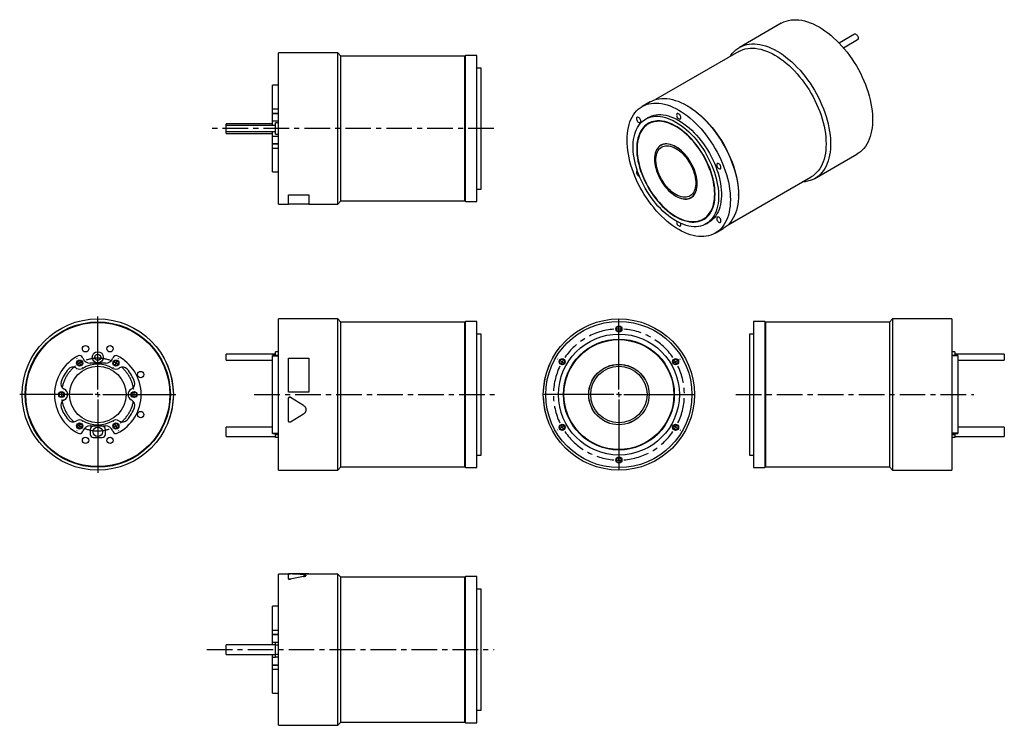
# Model space of a CAD drawing. Extents: x 107 to 1085, y 76 to 776.
import ezdxf

# ---------------------------------------------------------------- set-up
doc = ezdxf.new("R2010")
doc.units = 0
doc.header["$LTSCALE"] = 2
doc.header["$MEASUREMENT"] = 0
doc.linetypes.add('CENTERX2', pattern=[20.32, 12.7, -2.54, 2.54, -2.54])
doc.layers.get('0').update_dxf_attribs({"linetype": 'CONTINUOUS'})

# ---------------------------------------------------------------- blocks, each defined once
blk = doc.blocks.new('SW_CENTERMARKSYMBOL_0')
at = {"color": 0, "linetype": 'Continuous'}
for p, q in [((0, 5), (0, 77.5)), ((-5, 0), (-77.5, 0)), ((0, 0), (-2.5, 0)), ((0, 0), (0, 2.5)), ((0, 0), (0, -2.5)), ((0, 0), (2.5, 0)), ((5, 0), (77.5, 0)), ((0, -5), (0, -77.5))]:
    blk.add_line(p, q, dxfattribs=at)
blk = doc.blocks.new('SW_CENTERMARKSYMBOL_2')
at = {"color": 6, "linetype": 'Continuous'}
for p, q in [((-2.5, 4.33), (-2.75, 4.76)), ((0, 0), (-1.25, 2.17)), ((0, 0), (1.25, -2.17)), ((36, 0), (34.75, -2.17)), ((36, 0), (37.25, 2.17)), ((38.5, 4.33), (38.75, 4.76)), ((2.5, -4.33), (2.75, -4.76)), ((33.5, -4.33), (33.25, -4.76)), ((-23, -31.18), (-23.5, -31.18)), ((-18, -31.18), (-20.5, -31.18)), ((-18, -31.18), (-15.5, -31.18)), ((-13, -31.18), (-12.5, -31.18)), ((49, -31.18), (48.5, -31.18)), ((54, -31.18), (51.5, -31.18)), ((54, -31.18), (56.5, -31.18)), ((59, -31.18), (59.5, -31.18)), ((2.5, -58.02), (2.75, -57.59)), ((33.5, -58.02), (33.25, -57.59)), ((-2.5, -66.68), (-2.75, -67.12)), ((0, -62.35), (-1.25, -64.52)), ((0, -62.35), (1.25, -60.19)), ((36, -62.35), (34.75, -60.19)), ((36, -62.35), (37.25, -64.52)), ((38.5, -66.68), (38.75, -67.12))]:
    blk.add_line(p, q, dxfattribs=at)
for start, end in [(120, 123.97887), (116.02113, 120), (60, 63.97887), (56.02113, 60), (176.02113, 180), (0, 3.97887), (180, 183.97887), (356.02113, 0), (236.02113, 240), (240, 243.97887), (296.02113, 300), (300, 303.97887)]:
    blk.add_arc((18, -31.18), 36, start, end, dxfattribs=at)
at = {"color": 6, "linetype": 'CENTERX2'}
for start, end in [(67.95775, 112.04225), (127.95775, 172.04225), (7.95775, 52.04225), (187.95775, 232.04225), (307.95775, 352.04225), (247.95775, 292.04225)]:
    blk.add_arc((18, -31.18), 36, start, end, dxfattribs=at)
blk = doc.blocks.new('SW_CENTERMARKSYMBOL_4')
at = {"color": 6, "linetype": 'Continuous'}
for p, q in [((0, 5), (0, 5.5)), ((0, 0), (0, 2.5)), ((0, 0), (0, -2.5)), ((0, -5), (0, -5.5)), ((-60.62, -30), (-61.05, -29.75)), ((-56.29, -32.5), (-58.46, -31.25)), ((-56.29, -32.5), (-54.13, -33.75)), ((-51.96, -35), (-51.53, -35.25)), ((51.96, -35), (51.53, -35.25)), ((56.29, -32.5), (54.13, -33.75)), ((56.29, -32.5), (58.46, -31.25)), ((60.62, -30), (61.05, -29.75)), ((-56.29, -97.5), (-58.46, -98.75)), ((-56.29, -97.5), (-54.13, -96.25)), ((-51.96, -95), (-51.53, -94.75)), ((51.96, -95), (51.53, -94.75)), ((56.29, -97.5), (54.13, -96.25)), ((56.29, -97.5), (58.46, -98.75)), ((-60.62, -100), (-61.05, -100.25)), ((60.62, -100), (61.05, -100.25)), ((0, -125), (0, -124.5)), ((0, -130), (0, -127.5)), ((0, -130), (0, -132.5)), ((0, -135), (0, -135.5))]:
    blk.add_line(p, q, dxfattribs=at)
for start, end in [(90, 92.20368), (87.79632, 90), (150, 152.20368), (147.79632, 150), (30, 32.20368), (27.79632, 30), (207.79632, 210), (210, 212.20368), (327.79632, 330), (330, 332.20368), (267.79632, 270), (270, 272.20368)]:
    blk.add_arc((0, -65), 65, start, end, dxfattribs=at)
at = {"color": 6, "linetype": 'CENTERX2'}
for start, end in [(94.40737, 145.59263), (34.40737, 85.59263), (154.40737, 205.59263), (334.40737, 25.59263), (214.40737, 265.59263), (274.40737, 325.59263)]:
    blk.add_arc((0, -65), 65, start, end, dxfattribs=at)
blk = doc.blocks.new('SW_CENTERMARKSYMBOL_5')
at = {"color": 0, "linetype": 'Continuous'}
for p, q in [((0, 5), (0, 75)), ((-5, 0), (-75, 0)), ((0, 0), (-2.5, 0)), ((0, 0), (0, 2.5)), ((0, 0), (0, -2.5)), ((0, 0), (2.5, 0)), ((5, 0), (75, 0)), ((0, -5), (0, -75))]:
    blk.add_line(p, q, dxfattribs=at)

msp = doc.modelspace()

# ---------------------------------------------------------------- linework, layer by layer
at = {"color": 7, "linetype": 'Continuous'}
for p, q in [((863.25, 772.22), (821.68, 748.22)), ((936.02, 761.3), (920.72, 752.47)), ((924.84, 747.92), (939.02, 756.11)), ((423.07, 742.79), (364.27, 742.79)), ((364.27, 667.79), (364.27, 742.79)), ((426.27, 739.59), (423.07, 742.79)), ((423.07, 667.79), (423.07, 742.79)), ((821.01, 744.14), (738.57, 696.55)), ((549.27, 739.59), (426.27, 739.59)), ((426.27, 667.79), (426.27, 739.59)), ((549.97, 740.29), (549.27, 739.59)), ((549.27, 667.79), (549.27, 739.59)), ((561.27, 740.29), (549.97, 740.29)), ((549.97, 667.79), (549.97, 740.29)), ((561.27, 667.79), (561.27, 740.29)), ((565.27, 727.79), (561.27, 727.79)), ((565.27, 667.79), (565.27, 727.79)), ((364.27, 710.79), (358.27, 710.79)), ((358.27, 687.18), (358.27, 710.79)), ((733.19, 694.25), (725.2, 689.64)), ((358.27, 687.18), (364.27, 687.18)), ((358.27, 683.06), (358.27, 687.18)), ((769.95, 690.37), (769.45, 690.66)), ((358.27, 683.06), (364.27, 683.06)), ((358.27, 682.68), (358.27, 683.06)), ((358.27, 682.68), (364.27, 682.68)), ((358.27, 675.29), (358.27, 682.68)), ((358.27, 675.29), (364.27, 675.29)), ((358.27, 670.79), (358.27, 675.29)), ((731.45, 678.81), (728.63, 677.18)), ((358.27, 672.54), (312.27, 672.54)), ((312.27, 670.79), (312.27, 672.54)), ((361.27, 670.79), (312.27, 670.79)), ((312.27, 667.79), (312.27, 670.79)), ((312.27, 664.79), (312.27, 667.79)), ((312.27, 664.79), (361.27, 664.79)), ((312.27, 663.04), (312.27, 664.79)), ((358.27, 660.3), (358.27, 664.79)), ((364.27, 673.29), (361.27, 673.29)), ((361.27, 667.79), (361.27, 673.29)), ((361.27, 662.29), (361.27, 667.79)), ((364.27, 592.79), (364.27, 667.79)), ((423.07, 592.79), (423.07, 667.79)), ((426.27, 595.99), (426.27, 667.79)), ((549.27, 595.99), (549.27, 667.79)), ((549.97, 595.29), (549.97, 667.79)), ((561.27, 595.29), (561.27, 667.79)), ((565.27, 607.79), (565.27, 667.79)), ((732.08, 672.82), (731.38, 672.42)), ((312.27, 663.04), (358.27, 663.04)), ((358.27, 660.3), (364.27, 660.3)), ((358.27, 652.91), (358.27, 660.3)), ((361.27, 662.29), (364.27, 662.29)), ((358.27, 652.91), (364.27, 652.91)), ((358.27, 652.53), (358.27, 652.91)), ((358.27, 652.53), (364.27, 652.53)), ((358.27, 648.4), (358.27, 652.53)), ((358.27, 648.4), (364.27, 648.4)), ((358.27, 624.79), (358.27, 648.4)), ((744.38, 651.52), (743.67, 651.11)), ((745.1, 651.9), (744.38, 651.52)), ((896.67, 618.31), (938.25, 642.31)), ((358.27, 624.79), (364.27, 624.79)), ((810.36, 572.18), (892.81, 619.78)), ((561.27, 607.79), (565.27, 607.79)), ((374.27, 602), (394.27, 602)), ((374.27, 602), (374.27, 601.91)), ((374.27, 601.91), (394.27, 601.91)), ((374.27, 592.73), (374.27, 601.91)), ((394.27, 602), (394.27, 601.91)), ((394.27, 601.91), (394.27, 592.73)), ((773.57, 599.32), (774.28, 599.73)), ((820.71, 601.87), (820.71, 602.44)), ((364.27, 592.79), (374.27, 592.79)), ((394.27, 592.73), (374.27, 592.73)), ((394.27, 592.79), (423.07, 592.79)), ((423.07, 592.79), (426.27, 595.99)), ((426.27, 595.99), (549.27, 595.99)), ((549.27, 595.99), (549.97, 595.29)), ((549.97, 595.29), (561.27, 595.29)), ((785.87, 578.02), (786.58, 578.43)), ((788.62, 573.25), (791.45, 574.89)), ((797.7, 564.06), (805.69, 568.67)), ((423.07, 479.02), (364.27, 479.02)), ((364.27, 329.02), (364.27, 479.02)), ((426.27, 475.82), (423.07, 479.02)), ((423.07, 329.02), (423.07, 479.02)), ((973.75, 479.02), (970.55, 475.82)), ((1032.55, 479.02), (973.75, 479.02)), ((973.75, 479.02), (973.75, 329.02)), ((1032.55, 479.02), (1032.55, 329.02)), ((549.27, 475.82), (426.27, 475.82)), ((426.27, 332.22), (426.27, 475.82)), ((549.97, 476.52), (549.27, 475.82)), ((549.27, 332.22), (549.27, 475.82)), ((561.27, 476.52), (549.97, 476.52)), ((549.97, 331.52), (549.97, 476.52)), ((561.27, 331.52), (561.27, 476.52)), ((846.85, 476.52), (835.55, 476.52)), ((835.55, 476.52), (835.55, 331.52)), ((847.55, 475.82), (846.85, 476.52)), ((846.85, 476.52), (846.85, 331.52)), ((970.55, 475.82), (847.55, 475.82)), ((847.55, 475.82), (847.55, 332.22)), ((970.55, 475.82), (970.55, 332.22)), ((565.27, 464.02), (561.27, 464.02)), ((565.27, 344.02), (565.27, 464.02)), ((835.55, 464.02), (831.55, 464.02)), ((831.55, 464.02), (831.55, 344.02)), ((170.09, 439.96), (169.71, 440.87)), ((200.24, 440.87), (199.86, 439.96)), ((250.77, 440.02), (250.86, 440.07)), ((361.27, 444.02), (312.27, 444.02)), ((312.27, 438.02), (312.27, 444.02)), ((364.27, 442.72), (358.27, 442.72)), ((358.27, 442.4), (358.27, 442.72)), ((358.27, 442.4), (364.27, 442.4)), ((358.27, 365.64), (358.27, 442.4)), ((364.27, 446.52), (361.27, 446.52)), ((361.27, 442.72), (361.27, 446.52)), ((374.27, 406.53), (374.27, 440.07)), ((374.27, 440.07), (394.27, 440.07)), ((394.27, 440.07), (394.27, 406.53)), ((636.3, 440.02), (636.22, 440.07)), ((1035.55, 446.52), (1032.55, 446.52)), ((1038.55, 442.72), (1032.55, 442.72)), ((1038.55, 442.4), (1032.55, 442.4)), ((1035.55, 446.52), (1035.55, 442.72)), ((1084.55, 444.02), (1035.55, 444.02)), ((1038.55, 442.72), (1038.55, 442.4)), ((1038.55, 442.4), (1038.55, 365.64)), ((1084.55, 444.02), (1084.55, 438.02)), ((163.97, 430), (163.31, 430.38)), ((192.47, 435.02), (177.48, 435.02)), ((206.63, 430.38), (205.97, 430)), ((312.27, 438.02), (358.27, 438.02)), ((1038.55, 438.02), (1084.55, 438.02)), ((151.31, 409.6), (151.97, 409.22)), ((217.97, 409.22), (218.63, 409.6)), ((259.93, 406.52), (260.03, 406.53)), ((394.27, 406.53), (374.27, 406.53)), ((374.27, 406.52), (374.27, 406.53)), ((394.27, 406.52), (374.27, 406.52)), ((376.09, 401.34), (389.04, 393.35)), ((376.09, 401.34), (376.09, 401.34)), ((376.09, 401.34), (389.04, 393.36)), ((394.27, 406.52), (394.27, 406.53)), ((627.14, 406.52), (627.04, 406.53)), ((627.15, 401.34), (627.05, 401.34)), ((151.97, 398.83), (151.31, 398.44)), ((218.63, 398.44), (217.97, 398.83)), ((259.88, 400.32), (259.98, 400.32)), ((374.27, 377.69), (374.27, 400.32)), ((374.27, 400.32), (374.27, 400.32)), ((389.04, 393.36), (389.04, 393.35)), ((389.04, 384.65), (376.09, 376.66)), ((629.64, 384.68), (629.54, 384.65)), ((163.31, 377.66), (163.97, 378.04)), ((177.48, 373.02), (192.47, 373.02)), ((189.47, 372.52), (180.47, 372.52)), ((205.97, 378.04), (206.63, 377.66)), ((255.21, 377.72), (255.3, 377.69)), ((358.27, 371.77), (312.27, 371.77)), ((312.27, 362.27), (312.27, 371.77)), ((632.25, 376.7), (632.16, 376.66)), ((1084.55, 371.77), (1038.55, 371.77)), ((1084.55, 371.77), (1084.55, 362.27)), ((169.71, 367.17), (170.09, 368.08)), ((177.47, 369.52), (177.47, 364.52)), ((180.47, 361.52), (189.47, 361.52)), ((192.47, 364.52), (192.47, 369.52)), ((199.86, 368.08), (200.24, 367.17)), ((312.27, 362.27), (361.27, 362.27)), ((358.27, 365.64), (364.27, 365.64)), ((358.27, 365.32), (358.27, 365.64)), ((358.27, 365.32), (364.27, 365.32)), ((361.27, 364.52), (361.27, 365.32)), ((361.27, 364.52), (364.27, 364.52)), ((361.27, 361.52), (361.27, 364.52)), ((364.27, 361.52), (361.27, 361.52)), ((1038.55, 365.64), (1032.55, 365.64)), ((1032.55, 365.32), (1038.55, 365.32)), ((1032.55, 364.52), (1035.55, 364.52)), ((1035.55, 361.52), (1032.55, 361.52)), ((1035.55, 365.32), (1035.55, 364.52)), ((1035.55, 364.52), (1035.55, 361.52)), ((1035.55, 362.27), (1084.55, 362.27)), ((1038.55, 365.64), (1038.55, 365.32)), ((561.27, 344.02), (565.27, 344.02)), ((831.55, 344.02), (835.55, 344.02)), ((423.07, 329.02), (426.27, 332.22)), ((426.27, 332.22), (549.27, 332.22)), ((549.27, 332.22), (549.97, 331.52)), ((846.85, 331.52), (847.55, 332.22)), ((847.55, 332.22), (970.55, 332.22)), ((970.55, 332.22), (973.75, 329.02)), ((364.27, 329.02), (423.07, 329.02)), ((549.97, 331.52), (561.27, 331.52)), ((835.55, 331.52), (846.85, 331.52)), ((973.75, 329.02), (1032.55, 329.02)), ((374.27, 226.04), (364.27, 226.04)), ((364.27, 76.04), (364.27, 226.04)), ((394.27, 226.1), (374.27, 226.1)), ((374.27, 221.37), (374.27, 226.05)), ((423.07, 226.04), (378.03, 226.04)), ((394.27, 226.04), (394.27, 226.1)), ((426.27, 222.84), (423.07, 226.04)), ((423.07, 76.04), (423.07, 226.04)), ((374.27, 221.28), (374.27, 221.37)), ((376.09, 220.89), (376.09, 220.98)), ((389.04, 223.51), (389.04, 223.6)), ((549.27, 222.84), (426.27, 222.84)), ((426.27, 79.24), (426.27, 222.84)), ((549.97, 223.54), (549.27, 222.84)), ((549.27, 79.24), (549.27, 222.84)), ((561.27, 223.54), (549.97, 223.54)), ((549.97, 78.54), (549.97, 223.54)), ((561.27, 78.54), (561.27, 223.54)), ((565.27, 211.04), (561.27, 211.04)), ((565.27, 91.04), (565.27, 211.04)), ((364.27, 194.04), (358.27, 194.04)), ((358.27, 170.43), (358.27, 194.04)), ((358.27, 170.43), (364.27, 170.43)), ((358.27, 166.31), (358.27, 170.43)), ((358.27, 166.31), (364.27, 166.31)), ((358.27, 165.93), (358.27, 166.31)), ((358.27, 165.93), (364.27, 165.93)), ((358.27, 158.54), (358.27, 165.93)), ((358.27, 155.79), (358.27, 158.54)), ((361.27, 158.54), (364.27, 158.54)), ((361.27, 155.54), (361.27, 158.54)), ((361.27, 155.79), (312.27, 155.79)), ((312.27, 146.29), (312.27, 155.79)), ((364.27, 155.54), (361.27, 155.54)), ((361.27, 146.54), (361.27, 155.54)), ((312.27, 146.29), (361.27, 146.29)), ((358.27, 143.55), (358.27, 146.29)), ((358.27, 136.16), (358.27, 143.55)), ((361.27, 146.54), (364.27, 146.54)), ((361.27, 143.54), (361.27, 146.54)), ((364.27, 143.54), (361.27, 143.54)), ((358.27, 136.16), (364.27, 136.16)), ((358.27, 135.78), (358.27, 136.16)), ((358.27, 135.78), (364.27, 135.78)), ((358.27, 131.65), (358.27, 135.78)), ((358.27, 131.65), (364.27, 131.65)), ((358.27, 108.04), (358.27, 131.65)), ((358.27, 108.04), (364.27, 108.04)), ((561.27, 91.04), (565.27, 91.04)), ((423.07, 76.04), (426.27, 79.24)), ((426.27, 79.24), (549.27, 79.24)), ((549.27, 79.24), (549.97, 78.54)), ((549.97, 78.54), (561.27, 78.54)), ((364.27, 76.04), (423.07, 76.04))]:
    msp.add_line(p, q, dxfattribs=at)
at = {"color": 6, "linetype": 'CENTERX2'}
for p, q in [((577.99, 667.79), (294.48, 667.79)), ((340.31, 404.02), (578.68, 404.02)), ((818.19, 404.02), (1054.3, 404.02)), ((293.11, 151.04), (578.24, 151.04))]:
    msp.add_line(p, q, dxfattribs=at)
at = {"color": 8, "linetype": 'Continuous'}
for p, q in [((358.27, 158.54), (361.27, 158.54)), ((358.27, 143.55), (361.27, 143.55))]:
    msp.add_line(p, q, dxfattribs=at)
at = {"color": 7, "linetype": 'Continuous'}
for points in [[(863.25, 772.22), (863.77, 772.51), (865.92, 773.55), (868.18, 774.4), (870.53, 775.04), (872.98, 775.47), (875.51, 775.7), (878.12, 775.72), (880.79, 775.53), (883.53, 775.13), (886.32, 774.53), (889.15, 773.72), (892.02, 772.71), (894.92, 771.5), (897.83, 770.1), (900.75, 768.51)], [(900.75, 768.51), (903.67, 766.73), (906.59, 764.77), (909.48, 762.63), (912.35, 760.33), (915.18, 757.87), (917.97, 755.25), (920.71, 752.48), (923.38, 749.58), (925.99, 746.55), (928.52, 743.41), (930.97, 740.15), (933.33, 736.79), (935.58, 733.34), (937.73, 729.81), (939.77, 726.22), (941.69, 722.57), (943.48, 718.87), (945.15, 715.13), (946.68, 711.37), (948.07, 707.6), (949.32, 703.83), (950.42, 700.07), (951.37, 696.33), (952.16, 692.62), (952.8, 688.96), (953.28, 685.35), (953.6, 681.81), (953.76, 678.35), (953.76, 674.97), (953.6, 671.7), (953.28, 668.53), (952.8, 665.48), (952.16, 662.55), (951.37, 659.77), (950.42, 657.12), (949.32, 654.63), (948.07, 652.3), (946.68, 650.13), (945.15, 648.14), (943.48, 646.33), (941.69, 644.7), (939.77, 643.26), (938.25, 642.31)], [(937.52, 761.15), (938.12, 760.71), (938.67, 760.1), (939.12, 759.38), (939.45, 758.61), (939.62, 757.84), (939.62, 757.14), (939.45, 756.57), (939.12, 756.17), (939.02, 756.11)], [(812.44, 739.19), (813.25, 740.4), (814.78, 742.39), (816.44, 744.2), (818.24, 745.83), (820.16, 747.27), (822.19, 748.51), (824.34, 749.55), (826.6, 750.4), (828.96, 751.03), (831.4, 751.47), (833.93, 751.69), (836.54, 751.71), (839.22, 751.52), (841.95, 751.13), (844.74, 750.52), (847.58, 749.72), (850.44, 748.71), (853.34, 747.5), (856.25, 746.1), (859.17, 744.5)], [(821.01, 744.14), (823.08, 745.2), (825.26, 746.07), (827.53, 746.73), (829.9, 747.19), (832.35, 747.45), (834.88, 747.5), (837.48, 747.34), (840.14, 746.98), (842.86, 746.41), (845.61, 745.64), (848.41, 744.67), (851.23, 743.5), (854.06, 742.14), (856.91, 740.58)], [(859.17, 744.5), (862.1, 742.72), (865.01, 740.76), (867.9, 738.63), (870.77, 736.33), (873.6, 733.86), (876.39, 731.25), (879.13, 728.48), (881.81, 725.58), (884.41, 722.55), (886.95, 719.4), (889.39, 716.14), (891.75, 712.79), (894, 709.34), (896.15, 705.81), (898.19, 702.22), (900.11, 698.56), (901.91, 694.86), (903.57, 691.13), (905.1, 687.37), (906.49, 683.6), (907.74, 679.83), (908.84, 676.07), (909.79, 672.33), (910.58, 668.62), (911.22, 664.96), (911.7, 661.35), (912.03, 657.81), (912.19, 654.35), (912.19, 650.97), (912.03, 647.7), (911.7, 644.53), (911.22, 641.48), (910.58, 638.55), (909.79, 635.76), (908.84, 633.12), (907.74, 630.63), (906.49, 628.29), (905.1, 626.13), (903.57, 624.14), (901.91, 622.33), (900.11, 620.7), (898.19, 619.26), (896.15, 618.02), (894, 616.97), (891.75, 616.13), (889.39, 615.49), (886.95, 615.06), (884.41, 614.83), (884.23, 614.82)], [(856.91, 740.58), (859.76, 738.85), (862.6, 736.93), (865.42, 734.85), (868.21, 732.59), (870.97, 730.18), (873.68, 727.61), (876.34, 724.91), (878.94, 722.06), (881.47, 719.09), (883.92, 716.01), (886.29, 712.81), (888.57, 709.52), (890.74, 706.14), (892.81, 702.69), (894.77, 699.17), (896.6, 695.6), (898.32, 691.98), (899.9, 688.33), (901.35, 684.66), (902.65, 680.99), (903.82, 677.32), (904.83, 673.66), (905.7, 670.02), (906.41, 666.43), (906.96, 662.88), (907.36, 659.4), (907.6, 655.98), (907.68, 652.65), (907.6, 649.41), (907.36, 646.27), (906.96, 643.24), (906.41, 640.34), (905.7, 637.56), (904.83, 634.93), (903.82, 632.44), (902.65, 630.11), (901.35, 627.95), (899.9, 625.95), (898.32, 624.13), (896.6, 622.49), (894.77, 621.04), (892.81, 619.78), (892.81, 619.78)], [(733.19, 694.25), (735.28, 695.32), (737.48, 696.2), (739.78, 696.87), (742.17, 697.33), (744.64, 697.59), (747.2, 697.64), (749.82, 697.48), (752.51, 697.11), (755.25, 696.54), (758.03, 695.76), (760.85, 694.78), (763.7, 693.6), (766.57, 692.23), (769.44, 690.66)], [(761.45, 686.05), (764.33, 684.3), (767.19, 682.36), (770.04, 680.26), (772.86, 677.98), (775.64, 675.54), (778.38, 672.95), (781.07, 670.22), (783.69, 667.35), (786.25, 664.35), (788.73, 661.23), (791.12, 658), (793.42, 654.68), (795.61, 651.27), (797.7, 647.78), (799.68, 644.23), (801.53, 640.62), (803.26, 636.97), (804.86, 633.29), (806.32, 629.58), (807.64, 625.87), (808.81, 622.16), (809.84, 618.47), (810.71, 614.8), (811.43, 611.17), (811.99, 607.59), (812.39, 604.07), (812.64, 600.62), (812.72, 597.25), (812.64, 593.98), (812.39, 590.81), (811.99, 587.76), (811.43, 584.82), (810.71, 582.02), (809.84, 579.36), (808.81, 576.85), (807.64, 574.5), (806.32, 572.31), (804.86, 570.3), (803.26, 568.46), (801.53, 566.8), (799.68, 565.34), (797.7, 564.06), (795.61, 562.99), (793.42, 562.11), (791.12, 561.44), (788.73, 560.98), (786.25, 560.72), (783.69, 560.67), (781.07, 560.83), (778.38, 561.2), (775.64, 561.77), (772.86, 562.55), (770.04, 563.53), (767.19, 564.71), (764.33, 566.08), (761.45, 567.65), (758.58, 569.4), (755.71, 571.34), (752.86, 573.44), (750.04, 575.72), (747.26, 578.16), (744.52, 580.75), (741.83, 583.48), (739.21, 586.35), (736.65, 589.35), (734.18, 592.47), (731.79, 595.69), (729.49, 599.02), (727.29, 602.43), (725.2, 605.92), (723.23, 609.47), (721.37, 613.08), (719.64, 616.73), (718.04, 620.41), (716.58, 624.12), (715.26, 627.83), (714.09, 631.54), (713.06, 635.23), (712.19, 638.9), (711.47, 642.53), (710.91, 646.11), (710.51, 649.63), (710.27, 653.08), (710.19, 656.44), (710.27, 659.72), (710.51, 662.89), (710.91, 665.94), (711.47, 668.88), (712.19, 671.68), (713.06, 674.34), (714.09, 676.85), (715.26, 679.2), (716.58, 681.39), (718.04, 683.4), (719.64, 685.24), (721.37, 686.9), (723.23, 688.36), (725.2, 689.64), (727.29, 690.71), (729.49, 691.59), (731.79, 692.26), (734.18, 692.72), (736.65, 692.98), (739.21, 693.03), (741.83, 692.87), (744.52, 692.5), (747.26, 691.93), (750.04, 691.15), (752.86, 690.17), (755.71, 688.99), (758.58, 687.62), (761.45, 686.05)], [(769.44, 690.66), (772.32, 688.91), (775.18, 686.98), (778.03, 684.87), (780.85, 682.59), (783.63, 680.16), (786.37, 677.57), (789.06, 674.83), (791.69, 671.96), (794.24, 668.96), (796.72, 665.84), (799.11, 662.62), (801.41, 659.29), (803.6, 655.88), (805.69, 652.4), (807.67, 648.84), (809.52, 645.23), (811.25, 641.58), (812.85, 637.9), (814.31, 634.2), (815.63, 630.48), (816.8, 626.78), (817.83, 623.08), (818.7, 619.41), (819.42, 615.78), (819.98, 612.2), (820.38, 608.68), (820.63, 605.23), (820.71, 601.87), (820.63, 598.59), (820.38, 595.43), (819.98, 592.37), (819.42, 589.44), (818.7, 586.64), (817.83, 583.98), (816.8, 581.47), (815.63, 579.11), (814.31, 576.92), (812.85, 574.91), (811.25, 573.07), (809.52, 571.41), (807.67, 569.95), (805.69, 568.68), (805.69, 568.67)], [(769.94, 690.38), (772.78, 688.64), (775.62, 686.73), (778.44, 684.64), (781.23, 682.38), (783.99, 679.97), (786.71, 677.41), (789.37, 674.7), (791.97, 671.85), (794.5, 668.88), (796.95, 665.8), (799.32, 662.6), (801.59, 659.31), (803.77, 655.93), (805.84, 652.48), (807.79, 648.96), (809.63, 645.39), (811.34, 641.77), (812.93, 638.12), (814.37, 634.46), (815.68, 630.78), (816.84, 627.11), (817.86, 623.45), (818.72, 619.81), (819.43, 616.22), (819.99, 612.67), (820.39, 609.19), (820.63, 605.77), (820.71, 602.44)], [(758.62, 674.21), (761.24, 672.61), (763.84, 670.83), (766.42, 668.87), (768.97, 666.76), (771.48, 664.48), (773.95, 662.05), (776.36, 659.49), (778.69, 656.79), (780.96, 653.98), (783.14, 651.05), (785.22, 648.03), (787.21, 644.92), (789.08, 641.74), (790.84, 638.49), (792.48, 635.2), (793.99, 631.86), (795.37, 628.5), (796.6, 625.13), (797.69, 621.76), (798.64, 618.4), (799.43, 615.07), (800.07, 611.77), (800.55, 608.53), (800.87, 605.35), (801.03, 602.25), (801.03, 599.23), (800.87, 596.31), (800.55, 593.5), (800.07, 590.81), (799.43, 588.25), (798.64, 585.83), (797.69, 583.57), (796.6, 581.45), (795.37, 579.51), (793.99, 577.74), (792.48, 576.15), (790.84, 574.74), (789.08, 573.53), (787.21, 572.51), (785.22, 571.69), (783.14, 571.08), (780.96, 570.67), (778.69, 570.47), (776.36, 570.47), (773.95, 570.69), (771.48, 571.11), (768.97, 571.73), (766.42, 572.56), (763.84, 573.59), (761.24, 574.81), (758.62, 576.22), (756.01, 577.83), (753.41, 579.61), (750.83, 581.56), (748.27, 583.68), (745.76, 585.95), (743.3, 588.38), (740.89, 590.95), (738.55, 593.64), (736.29, 596.46), (734.11, 599.38), (732.03, 602.4), (730.04, 605.51), (728.16, 608.69), (726.4, 611.94), (724.77, 615.24), (723.26, 618.57), (721.88, 621.93), (720.64, 625.3), (719.55, 628.68), (718.61, 632.03), (717.82, 635.37), (717.18, 638.66), (716.7, 641.9), (716.38, 645.08), (716.22, 648.19), (716.22, 651.21), (716.38, 654.13), (716.7, 656.93), (717.18, 659.62), (717.82, 662.18), (718.61, 664.6), (719.55, 666.87), (720.64, 668.98), (721.88, 670.92), (723.26, 672.7), (724.77, 674.29), (726.4, 675.69), (728.16, 676.91), (730.04, 677.92), (732.03, 678.74), (734.11, 679.36), (736.29, 679.76), (738.55, 679.97), (740.89, 679.96), (743.3, 679.75), (745.76, 679.33), (748.27, 678.7), (750.83, 677.88), (753.41, 676.85), (756.01, 675.62), (758.62, 674.21)], [(722.71, 677.87), (722.15, 678.46), (721.55, 678.87), (720.95, 679.08), (720.42, 679.07), (719.98, 678.84), (719.68, 678.41), (719.54, 677.82), (719.56, 677.1), (719.76, 676.33), (720.11, 675.56), (720.59, 674.86), (721.15, 674.27), (721.75, 673.86), (722.34, 673.65), (722.88, 673.66), (723.31, 673.89), (723.62, 674.32), (723.76, 674.91), (723.73, 675.63), (723.53, 676.4), (723.18, 677.17), (722.71, 677.87)], [(797.51, 602.77), (797.43, 605.69), (797.19, 608.69), (796.8, 611.76), (796.24, 614.89), (795.53, 618.06), (794.67, 621.26), (793.66, 624.47), (792.51, 627.69), (791.22, 630.9), (789.79, 634.09), (788.24, 637.23), (786.56, 640.33), (784.77, 643.37), (782.87, 646.33), (780.87, 649.21), (778.78, 651.98), (776.61, 654.65), (774.37, 657.2), (772.05, 659.61), (769.69, 661.88), (767.28, 664), (764.83, 665.97), (762.36, 667.76), (759.87, 669.38), (757.38, 670.82), (754.89, 672.08), (752.42, 673.13), (749.97, 674), (747.56, 674.66), (745.19, 675.12), (742.88, 675.37), (740.63, 675.42), (738.46, 675.26), (736.37, 674.9), (734.38, 674.33), (732.48, 673.56), (730.69, 672.59), (729.01, 671.42), (727.46, 670.07), (726.03, 668.53), (724.74, 666.82), (723.58, 664.93), (722.57, 662.88), (721.71, 660.68), (721, 658.33), (720.45, 655.84), (720.05, 653.23), (719.81, 650.5), (719.73, 647.67), (719.81, 644.74), (720.05, 641.74), (720.45, 638.67), (721, 635.54), (721.71, 632.37), (722.57, 629.17), (723.58, 625.96), (724.74, 622.74), (726.03, 619.53), (727.46, 616.35), (729.01, 613.2), (730.69, 610.1), (732.48, 607.07), (734.38, 604.1), (736.37, 601.23), (738.46, 598.45), (740.63, 595.78), (742.88, 593.24), (745.19, 590.82), (747.56, 588.55), (749.97, 586.43), (752.42, 584.47), (754.89, 582.67), (757.38, 581.05), (759.87, 579.61), (762.36, 578.36), (764.83, 577.3), (767.28, 576.44), (769.69, 575.78), (772.05, 575.32), (774.37, 575.06), (776.61, 575.02), (778.78, 575.17), (780.87, 575.54), (782.87, 576.11), (784.77, 576.88), (786.56, 577.85), (788.24, 579.01), (789.79, 580.36), (791.22, 581.9), (792.51, 583.62), (793.66, 585.5), (794.67, 587.55), (795.53, 589.76), (796.24, 592.11), (796.8, 594.59), (797.19, 597.21), (797.43, 599.93), (797.51, 602.77)], [(797.16, 602.97), (797.08, 605.9), (796.84, 608.91), (796.44, 611.98), (795.87, 615.11), (795.16, 618.29), (794.29, 621.49), (793.27, 624.71), (792.1, 627.93), (790.8, 631.14), (789.35, 634.33), (787.78, 637.47), (786.09, 640.57), (784.29, 643.6), (782.37, 646.56), (780.36, 649.42), (778.25, 652.18), (776.06, 654.83), (773.8, 657.36), (771.48, 659.75), (769.1, 662), (766.68, 664.09), (764.22, 666.02), (761.74, 667.77), (759.25, 669.35), (756.75, 670.75), (754.26, 671.95), (751.79, 672.96), (749.35, 673.76), (746.95, 674.37), (744.6, 674.76), (742.31, 674.95), (740.08, 674.93), (737.93, 674.7), (735.87, 674.27), (733.91, 673.63), (732.04, 672.78), (730.29, 671.74), (728.66, 670.5), (727.16, 669.07), (725.78, 667.46), (724.54, 665.67), (723.45, 663.71), (722.51, 661.59), (721.71, 659.31), (721.07, 656.9), (720.59, 654.35), (720.27, 651.68), (720.11, 648.89), (720.11, 646.01), (720.27, 643.04), (720.59, 640), (721.07, 636.89), (721.71, 633.74), (722.51, 630.55), (723.45, 627.33), (724.54, 624.11), (725.78, 620.89), (727.16, 617.69), (728.66, 614.53), (730.29, 611.4), (732.04, 608.34), (733.91, 605.34), (735.87, 602.43), (737.93, 599.62), (740.08, 596.91), (742.31, 594.32), (744.6, 591.86), (746.95, 589.54), (749.35, 587.37), (751.79, 585.36), (754.26, 583.52), (756.75, 581.85), (759.25, 580.36), (761.74, 579.06), (764.22, 577.96), (766.68, 577.05), (769.1, 576.34), (771.48, 575.84), (773.8, 575.55), (776.06, 575.47), (778.25, 575.59), (780.36, 575.92), (782.37, 576.46), (784.29, 577.2), (786.09, 578.15), (787.78, 579.29), (789.35, 580.62), (790.8, 582.15), (792.1, 583.85), (793.27, 585.72), (794.29, 587.77), (795.16, 589.96), (795.87, 592.31), (796.44, 594.8), (796.84, 597.41), (797.08, 600.14), (797.16, 602.97)], [(731.45, 678.81), (732.87, 679.56), (734.85, 680.37), (736.94, 680.99), (739.12, 681.4), (741.38, 681.6), (743.72, 681.59), (746.13, 681.38), (748.59, 680.96), (751.1, 680.34), (753.66, 679.51), (756.24, 678.48), (758.84, 677.26), (761.45, 675.84)], [(763.57, 678.7), (763.49, 679.44), (763.24, 680.22), (762.84, 680.97), (762.33, 681.64), (761.75, 682.18), (761.15, 682.52), (760.57, 682.66), (760.06, 682.58), (759.67, 682.28), (759.42, 681.79), (759.33, 681.15), (759.42, 680.41), (759.67, 679.63), (760.06, 678.88), (760.57, 678.21), (761.15, 677.67), (761.75, 677.33), (762.33, 677.19), (762.84, 677.27), (763.24, 677.57), (763.49, 678.06), (763.57, 678.7)], [(761.45, 675.84), (764.06, 674.24), (766.67, 672.46), (769.25, 670.51), (771.8, 668.39), (774.31, 666.11), (776.78, 663.69), (779.18, 661.12), (781.52, 658.43), (783.79, 655.61), (785.96, 652.69), (788.05, 649.66), (790.03, 646.56), (791.91, 643.37), (793.67, 640.13), (795.31, 636.83), (796.82, 633.49), (798.19, 630.14), (799.43, 626.76), (800.52, 623.39), (801.47, 620.03), (802.26, 616.7), (802.9, 613.41), (803.38, 610.16), (803.7, 606.98), (803.86, 603.88), (803.86, 600.86), (803.7, 597.94), (803.38, 595.13), (802.9, 592.44), (802.26, 589.89), (801.47, 587.47), (800.52, 585.2), (799.43, 583.09), (798.19, 581.14), (796.82, 579.37), (795.31, 577.78), (793.67, 576.37), (791.91, 575.16), (791.45, 574.89)], [(779.84, 612.97), (779.76, 615.15), (779.51, 617.41), (779.11, 619.73), (778.56, 622.09), (777.85, 624.47), (776.99, 626.86), (776, 629.24), (774.87, 631.58), (773.62, 633.88), (772.26, 636.11), (770.79, 638.26), (769.23, 640.31), (767.59, 642.24), (765.88, 644.05), (764.11, 645.71), (762.31, 647.21), (760.47, 648.55), (758.62, 649.71), (756.77, 650.69), (754.94, 651.47), (753.13, 652.05), (751.37, 652.42), (749.66, 652.59), (748.02, 652.55), (746.46, 652.31), (744.99, 651.85), (743.62, 651.2), (742.37, 650.34), (741.25, 649.3), (740.25, 648.07), (739.4, 646.67), (738.69, 645.1), (738.13, 643.39), (737.73, 641.53), (737.49, 639.55), (737.41, 637.46), (737.49, 635.28), (737.73, 633.02), (738.13, 630.71), (738.69, 628.35), (739.4, 625.96), (740.25, 623.57), (741.25, 621.2), (742.37, 618.85), (743.62, 616.55), (744.99, 614.32), (746.46, 612.17), (748.02, 610.13), (749.66, 608.19), (751.37, 606.39), (753.13, 604.72), (754.94, 603.22), (756.77, 601.88), (758.62, 600.72), (760.47, 599.75), (762.31, 598.97), (764.11, 598.39), (765.88, 598.01), (767.59, 597.84), (769.23, 597.88), (770.79, 598.13), (772.26, 598.58), (773.62, 599.24), (774.87, 600.09), (776, 601.14), (776.99, 602.36), (777.85, 603.77), (778.56, 605.33), (779.11, 607.05), (779.51, 608.9), (779.76, 610.88), (779.84, 612.97)], [(779.77, 613.01), (779.69, 615.19), (779.44, 617.44), (779.05, 619.75), (778.49, 622.1), (777.78, 624.47), (776.93, 626.85), (775.94, 629.22), (774.82, 631.56), (773.57, 633.85), (772.21, 636.07), (770.75, 638.22), (769.19, 640.26), (767.56, 642.19), (765.85, 643.98), (764.1, 645.64), (762.29, 647.14), (760.47, 648.47), (758.62, 649.63), (756.78, 650.6), (754.95, 651.38), (753.15, 651.96), (751.39, 652.33), (749.69, 652.5), (748.05, 652.46), (746.5, 652.22), (745.03, 651.77), (743.67, 651.11), (742.43, 650.26), (741.3, 649.22), (740.31, 647.99), (739.46, 646.6), (738.76, 645.04), (738.2, 643.33), (737.8, 641.48), (737.56, 639.5), (737.48, 637.42), (737.56, 635.25), (737.8, 633), (738.2, 630.69), (738.76, 628.34), (739.46, 625.96), (740.31, 623.58), (741.3, 621.21), (742.43, 618.87), (743.67, 616.58), (745.03, 614.36), (746.5, 612.22), (748.05, 610.18), (749.69, 608.25), (751.39, 606.45), (753.15, 604.79), (754.95, 603.29), (756.78, 601.96), (758.62, 600.8), (760.47, 599.83), (762.29, 599.05), (764.1, 598.48), (765.85, 598.1), (767.56, 597.93), (769.19, 597.97), (770.75, 598.22), (772.21, 598.67), (773.57, 599.32), (774.82, 600.17), (775.94, 601.22), (776.93, 602.44), (777.78, 603.84), (778.49, 605.4), (779.05, 607.11), (779.44, 608.96), (779.69, 610.93), (779.77, 613.01)], [(758.62, 648.08), (760.4, 646.96), (762.16, 645.67), (763.89, 644.22), (765.58, 642.61), (767.21, 640.86), (768.78, 638.98), (770.26, 637), (771.65, 634.91), (772.93, 632.76), (774.1, 630.54), (775.15, 628.27), (776.06, 625.99), (776.83, 623.69), (777.45, 621.41), (777.93, 619.16), (778.24, 616.96), (778.4, 614.82), (778.4, 612.77), (778.24, 610.82), (777.93, 608.99), (777.45, 607.28), (776.83, 605.72), (776.06, 604.32), (775.15, 603.08), (774.1, 602.03), (772.93, 601.16), (771.65, 600.48), (770.26, 600), (768.78, 599.73), (767.21, 599.66), (765.58, 599.8), (763.89, 600.14), (762.16, 600.68), (760.4, 601.42), (758.62, 602.35), (756.85, 603.47), (755.09, 604.76), (753.36, 606.22), (751.67, 607.83), (750.03, 609.58), (748.47, 611.45), (746.99, 613.44), (745.6, 615.52), (744.31, 617.68), (743.14, 619.9), (742.1, 622.16), (741.19, 624.45), (740.42, 626.74), (739.79, 629.02), (739.32, 631.27), (739, 633.47), (738.84, 635.61), (738.84, 637.66), (739, 639.61), (739.32, 641.45), (739.79, 643.15), (740.42, 644.71), (741.19, 646.12), (742.1, 647.35), (743.14, 648.41), (744.31, 649.28), (745.6, 649.95), (746.99, 650.43), (748.47, 650.71), (750.03, 650.78), (751.67, 650.64), (753.36, 650.3), (755.09, 649.75), (756.85, 649.01), (758.62, 648.08)], [(743.98, 651.4), (743.08, 650.75), (742.99, 650.68)], [(720.41, 625.99), (720.11, 625.87), (719.76, 625.5), (719.56, 624.96), (719.54, 624.28), (719.68, 623.52), (719.98, 622.74), (720.42, 622.01), (720.95, 621.38), (721.55, 620.9), (722.15, 620.62), (722.42, 620.56)], [(802.32, 627.68), (802.79, 627.83), (803.14, 628.2), (803.34, 628.74), (803.37, 629.42), (803.23, 630.18), (802.92, 630.96), (802.49, 631.69), (801.95, 632.32), (801.36, 632.8), (800.76, 633.08), (800.2, 633.14), (799.72, 632.99), (799.37, 632.62), (799.17, 632.07), (799.14, 631.4), (799.29, 630.64), (799.59, 629.86), (800.03, 629.12), (800.56, 628.49), (801.15, 628.02), (801.76, 627.74), (802.32, 627.68)], [(772.85, 598.94), (772.97, 598.99), (773.97, 599.45)], [(774.28, 599.73), (774.28, 599.73), (774.97, 600.17)], [(800.2, 575.82), (800.76, 575.24), (801.36, 574.83), (801.95, 574.62), (802.49, 574.63), (802.92, 574.86), (803.23, 575.29), (803.37, 575.88), (803.34, 576.59), (803.14, 577.37), (802.79, 578.14), (802.32, 578.84), (801.76, 579.43), (801.15, 579.84), (800.56, 580.05), (800.03, 580.04), (799.59, 579.81), (799.29, 579.38), (799.14, 578.79), (799.17, 578.07), (799.37, 577.3), (799.72, 576.53), (800.2, 575.82)], [(759.45, 575.75), (759.42, 575.64), (759.33, 575)], [(759.33, 575), (759.42, 574.26), (759.67, 573.48), (760.06, 572.73), (760.57, 572.06), (761.15, 571.52), (761.75, 571.18), (762.33, 571.04), (762.84, 571.12), (763.24, 571.42), (763.49, 571.91), (763.57, 572.55), (763.49, 573.29), (763.34, 573.81)], [(627.86, 393.36), (627.81, 393.36), (627.76, 393.35)]]:
    msp.add_lwpolyline(points, dxfattribs=at)
for centre, radius in [((184.97, 404.02), 75), ((702.1, 404.02), 75), ((184.97, 404.02), 72), ((184.97, 404.02), 71.5), ((702.1, 404.02), 72.5), ((702.1, 404.02), 60), ((172.81, 449.42), 3.15), ((197.14, 449.42), 3.15), ((702.1, 404.02), 55), ((702.1, 404.02), 54.5), ((184.97, 441.02), 5.5), ((184.97, 441.02), 3), ((184.97, 404.02), 28), ((702.1, 404.02), 30), ((702.1, 404.02), 29.9), ((702.1, 404.02), 28), ((227.57, 423.88), 3.15), ((227.57, 384.16), 3.15), ((184.97, 367.02), 4.75), ((172.81, 358.62), 3.15), ((197.14, 358.62), 3.15)]:
    msp.add_circle(centre, radius, dxfattribs=at)
at = {"color": 6, "linetype": 'Continuous'}
for centre in [(702.1, 469.02), (166.97, 435.2), (202.97, 435.2), (645.81, 436.52), (758.39, 436.52), (148.97, 404.02), (220.97, 404.02), (166.97, 372.84), (202.97, 372.84), (645.81, 371.52), (758.39, 371.52), (702.1, 339.02)]:
    msp.add_circle(centre, 3, dxfattribs=at)
for centre in [(702.1, 469.02), (166.97, 435.2), (202.97, 435.2), (645.81, 436.52), (758.39, 436.52), (148.97, 404.02), (220.97, 404.02), (166.97, 372.84), (202.97, 372.84), (645.81, 371.52), (758.39, 371.52), (702.1, 339.02)]:
    msp.add_circle(centre, 2.46)
at = {"color": 7, "linetype": 'Continuous'}
for centre, radius, start, end in [((936.65, 759.96), 1.48, 53.80322, 114.88621), ((741.9, 655.35), 20.05, 86.69198, 119.31728), ((742.61, 655.43), 20.84, 122.26606, 155.15683), ((776.12, 595.88), 20.35, 300.92513, 333.05483), ((776.82, 596.02), 20.62, 264.65771, 297.90863), ((184.97, 404.02), 43, 116.80122, 243.19878), ((166.94, 439.72), 3, 22.5, 116.80122), ((177.48, 443.02), 8, 202.5, 270), ((192.47, 443.02), 8, 270, 337.5), ((203.01, 439.72), 3, 63.19878, 157.5), ((184.97, 404.02), 43, 296.80122, 63.19878), ((184.97, 404.02), 75.1, 1.91021, 28.6854), ((702.1, 404.02), 75.1, 151.3146, 178.08979), ((160.31, 425.19), 6, 60, 139.36129), ((166.97, 435.2), 6, 240, 300), ((184.97, 404.02), 30, 60, 120), ((202.97, 435.2), 6, 240, 300), ((209.63, 425.19), 6, 40.63871, 120), ((184.97, 404.02), 38.5, 139.36129, 160.63871), ((184.97, 404.02), 38.5, 19.36129, 40.63871), ((154.31, 414.8), 6, 160.63871, 240), ((215.63, 414.8), 6, 300, 19.36129), ((148.97, 404.02), 6, 300, 60), ((220.97, 404.02), 6, 120, 240), ((702.1, 404.02), 75.1, 182.04663, 188.17015), ((154.31, 393.25), 6, 120, 199.36129), ((184.97, 404.02), 38.5, 199.36129, 220.63871), ((184.97, 404.02), 38.5, 319.36129, 340.63871), ((215.63, 393.25), 6, 340.63871, 60), ((184.97, 404.02), 75.1, 339.4719, 357.17226), ((702.1, 404.02), 75.1, 194.94471, 201.36372), ((160.31, 382.85), 6, 220.63871, 300), ((166.97, 372.84), 6, 60, 120), ((184.97, 404.02), 30, 240, 300), ((177.48, 365.02), 8, 90, 157.5), ((180.47, 369.52), 3, 90, 180), ((189.47, 369.52), 3, 0, 90), ((192.47, 365.02), 8, 22.5, 90), ((202.97, 372.84), 6, 60, 120), ((209.63, 382.85), 6, 240, 319.36129), ((166.94, 368.32), 3, 243.19878, 337.5), ((180.47, 364.52), 3, 180, 270), ((189.47, 364.52), 3, 270, 0), ((203.01, 368.32), 3, 202.5, 296.80122)]:
    msp.add_arc(centre, radius, start, end, dxfattribs=at)
for centre, ratio, start_param, end_param in [((371.75, 151.04), 0.617211, 1.4282, 1.535076), ((420.42, 151.04), 0.617211, 1.831631, 1.943664), ((420.42, 151.04), 0.616389, 1.831631, 1.943664)]:
    msp.add_ellipse(centre, major_axis=(121.68, 0), ratio=ratio, start_param=start_param, end_param=end_param, dxfattribs=at)
for points, knots in [([(259.98, 400.32), (259.99, 400.42), (260, 400.64), (260.01, 400.93), (260.02, 401.19), (260.03, 401.38), (260.03, 401.49), (260.03, 401.5), (260.03, 401.5)], [0, 0, 0, 0, 0.179549, 0.359406, 0.539291, 0.718944, 0.898186, 1, 1, 1, 1]), ([(374.27, 400.32), (374.27, 400.53), (374.32, 400.74), (374.54, 401.11), (374.69, 401.26), (375.07, 401.47), (375.28, 401.52), (375.6, 401.52), (375.7, 401.5), (375.91, 401.44), (376, 401.4), (376.09, 401.34)], [0, 0, 0, 0, 0.25, 0.25, 0.5, 0.5, 0.75, 0.75, 0.875, 0.875, 1, 1, 1, 1]), ([(376.09, 401.34), (376.06, 401.36), (376, 401.4), (375.9, 401.44), (375.79, 401.48), (375.65, 401.51), (375.44, 401.53), (375.17, 401.5), (374.87, 401.38), (374.62, 401.19), (374.45, 400.98), (374.36, 400.79), (374.3, 400.64), (374.27, 400.48), (374.27, 400.37), (374.27, 400.32)], [0, 0, 0, 0, 0.041966, 0.083765, 0.12573, 0.188201, 0.250671, 0.375189, 0.499951, 0.624839, 0.749676, 0.81209, 0.874549, 0.93729, 1, 1, 1, 1]), ([(627.04, 401.5), (627.04, 401.51), (627.04, 401.53), (627.04, 401.48), (627.05, 401.39), (627.05, 401.34)], [0, 0, 0, 0, 0.177472, 0.588246, 1, 1, 1, 1]), ([(389.04, 393.36), (389.4, 393.11), (390.11, 392.59), (390.87, 391.51), (391.37, 390.3), (391.43, 389.45), (391.46, 389.02)], [0, 0, 0, 0, 0.250727, 0.50204, 0.753427, 1, 1, 1, 1]), ([(389.04, 393.35), (389.42, 393.12), (389.75, 392.84), (390.21, 392.37), (390.35, 392.2), (390.61, 391.85), (390.72, 391.66), (390.93, 391.28), (391.03, 391.08), (391.15, 390.78), (391.18, 390.68), (391.25, 390.47), (391.28, 390.37), (391.36, 390.05), (391.4, 389.84), (391.45, 389.41), (391.47, 389.2), (391.46, 388.55), (391.41, 388.12), (391.24, 387.49), (391.18, 387.29), (391.01, 386.89), (390.92, 386.7), (390.71, 386.32), (390.59, 386.14), (390.34, 385.79), (390.2, 385.63), (389.75, 385.15), (389.41, 384.88), (389.04, 384.65)], [0, 0, 0, 0, 0.125, 0.125, 0.1875, 0.1875, 0.25, 0.25, 0.3125, 0.3125, 0.34375, 0.34375, 0.375, 0.375, 0.4375, 0.4375, 0.5, 0.5, 0.625, 0.625, 0.6875, 0.6875, 0.75, 0.75, 0.8125, 0.8125, 0.875, 0.875, 1, 1, 1, 1]), ([(627.76, 393.35), (627.8, 393.12), (627.84, 392.84), (627.91, 392.37), (627.94, 392.2), (627.99, 391.85), (628.02, 391.66), (628.09, 391.28), (628.12, 391.08), (628.18, 390.78), (628.19, 390.68), (628.23, 390.47), (628.25, 390.37), (628.31, 390.05), (628.35, 389.84), (628.43, 389.41), (628.48, 389.2), (628.61, 388.55), (628.7, 388.12), (628.84, 387.49), (628.89, 387.29), (628.98, 386.89), (629.02, 386.7), (629.12, 386.32), (629.16, 386.14), (629.25, 385.79), (629.29, 385.63), (629.41, 385.15), (629.48, 384.88), (629.54, 384.65)], [0, 0, 0, 0, 0.125, 0.125, 0.1875, 0.1875, 0.25, 0.25, 0.3125, 0.3125, 0.34375, 0.34375, 0.375, 0.375, 0.4375, 0.4375, 0.5, 0.5, 0.625, 0.625, 0.6875, 0.6875, 0.75, 0.75, 0.8125, 0.8125, 0.875, 0.875, 1, 1, 1, 1]), ([(254.85, 376.5), (254.85, 376.51), (254.86, 376.52), (254.9, 376.64), (254.98, 376.84), (255.08, 377.09), (255.19, 377.38), (255.27, 377.58), (255.3, 377.69)], [0, 0, 0, 0, 0.109085, 0.287086, 0.465185, 0.643203, 0.820967, 1, 1, 1, 1]), ([(376.09, 376.66), (375.91, 376.55), (375.7, 376.49), (375.37, 376.48), (375.26, 376.5), (375.1, 376.54), (375.05, 376.56), (374.95, 376.6), (374.9, 376.62), (374.81, 376.68), (374.77, 376.71), (374.68, 376.77), (374.64, 376.81), (374.57, 376.88), (374.54, 376.92), (374.47, 377.01), (374.45, 377.05), (374.32, 377.28), (374.27, 377.48), (374.27, 377.69)], [0, 0, 0, 0, 0.25, 0.25, 0.375, 0.375, 0.4375, 0.4375, 0.5, 0.5, 0.5625, 0.5625, 0.625, 0.625, 0.6875, 0.6875, 0.75, 0.75, 1, 1, 1, 1]), ([(632.16, 376.66), (632.18, 376.62), (632.22, 376.52), (632.24, 376.47), (632.23, 376.49), (632.22, 376.5)], [0, 0, 0, 0, 0.418853, 0.837828, 1, 1, 1, 1]), ([(374.27, 226.05), (374.27, 226.06), (374.32, 226.07), (374.54, 226.09), (374.69, 226.09), (375.07, 226.1), (375.28, 226.1), (375.6, 226.1), (375.7, 226.1), (375.91, 226.1), (376, 226.1), (376.09, 226.09)], [0, 0, 0, 0, 0.25, 0.25, 0.5, 0.5, 0.75, 0.75, 0.875, 0.875, 1, 1, 1, 1]), ([(389.04, 225.38), (389.42, 225.35), (389.75, 225.31), (390.21, 225.23), (390.35, 225.21), (390.61, 225.15), (390.72, 225.12), (390.93, 225.05), (391.03, 225.02), (391.15, 224.97), (391.18, 224.95), (391.25, 224.91), (391.28, 224.89), (391.36, 224.83), (391.4, 224.79), (391.45, 224.71), (391.47, 224.66), (391.46, 224.53), (391.41, 224.44), (391.24, 224.3), (391.18, 224.26), (391.01, 224.16), (390.92, 224.12), (390.71, 224.03), (390.59, 223.98), (390.34, 223.9), (390.2, 223.86), (389.75, 223.73), (389.41, 223.66), (389.04, 223.6)], [0, 0, 0, 0, 0.125, 0.125, 0.1875, 0.1875, 0.25, 0.25, 0.3125, 0.3125, 0.34375, 0.34375, 0.375, 0.375, 0.4375, 0.4375, 0.5, 0.5, 0.625, 0.625, 0.6875, 0.6875, 0.75, 0.75, 0.8125, 0.8125, 0.875, 0.875, 1, 1, 1, 1]), ([(376.09, 220.98), (375.91, 220.94), (375.7, 220.91), (375.37, 220.91), (375.26, 220.92), (375.1, 220.93), (375.05, 220.94), (374.95, 220.96), (374.9, 220.97), (374.81, 220.99), (374.77, 221), (374.68, 221.02), (374.64, 221.04), (374.57, 221.07), (374.54, 221.08), (374.47, 221.12), (374.45, 221.13), (374.32, 221.22), (374.27, 221.3), (374.27, 221.37)], [0, 0, 0, 0, 0.25, 0.25, 0.375, 0.375, 0.4375, 0.4375, 0.5, 0.5, 0.5625, 0.5625, 0.625, 0.625, 0.6875, 0.6875, 0.75, 0.75, 1, 1, 1, 1]), ([(374.27, 221.28), (374.27, 221.27), (374.27, 221.24), (374.28, 221.2), (374.31, 221.16), (374.35, 221.11), (374.44, 221.04), (374.6, 220.96), (374.85, 220.88), (375.15, 220.83), (375.42, 220.82), (375.64, 220.82), (375.8, 220.84), (375.95, 220.86), (376.05, 220.88), (376.09, 220.89)], [0, 0, 0, 0, 0.041992, 0.083829, 0.125782, 0.188567, 0.250989, 0.375309, 0.500025, 0.624824, 0.749551, 0.811901, 0.874587, 0.937129, 1, 1, 1, 1]), ([(389.04, 223.51), (389.1, 223.52), (389.22, 223.54), (389.4, 223.57), (389.57, 223.6), (389.74, 223.64), (389.9, 223.68), (390.15, 223.74), (390.48, 223.84), (390.83, 223.97), (391.11, 224.11), (391.29, 224.24), (391.39, 224.34), (391.45, 224.43), (391.46, 224.49), (391.47, 224.52)], [0, 0, 0, 0, 0.041605, 0.083118, 0.124615, 0.166171, 0.207863, 0.249765, 0.374721, 0.500063, 0.625126, 0.750299, 0.833684, 0.916729, 1, 1, 1, 1])]:
    msp.add_open_spline(points, degree=3, knots=knots, dxfattribs=at)

# ---------------------------------------------------------------- block references
at = {"color": 6, "linetype": 'Continuous'}
for name, p in [('SW_CENTERMARKSYMBOL_0', (184.97, 404.02)), ('SW_CENTERMARKSYMBOL_5', (702.1, 404.02))]:
    msp.add_blockref(name, p, dxfattribs=at)
at = {"color": 7, "linetype": 'Continuous'}
for name, p in [('SW_CENTERMARKSYMBOL_4', (702.1, 469.02)), ('SW_CENTERMARKSYMBOL_2', (166.97, 435.2))]:
    msp.add_blockref(name, p, dxfattribs=at)

doc.saveas('drawing.dxf')
